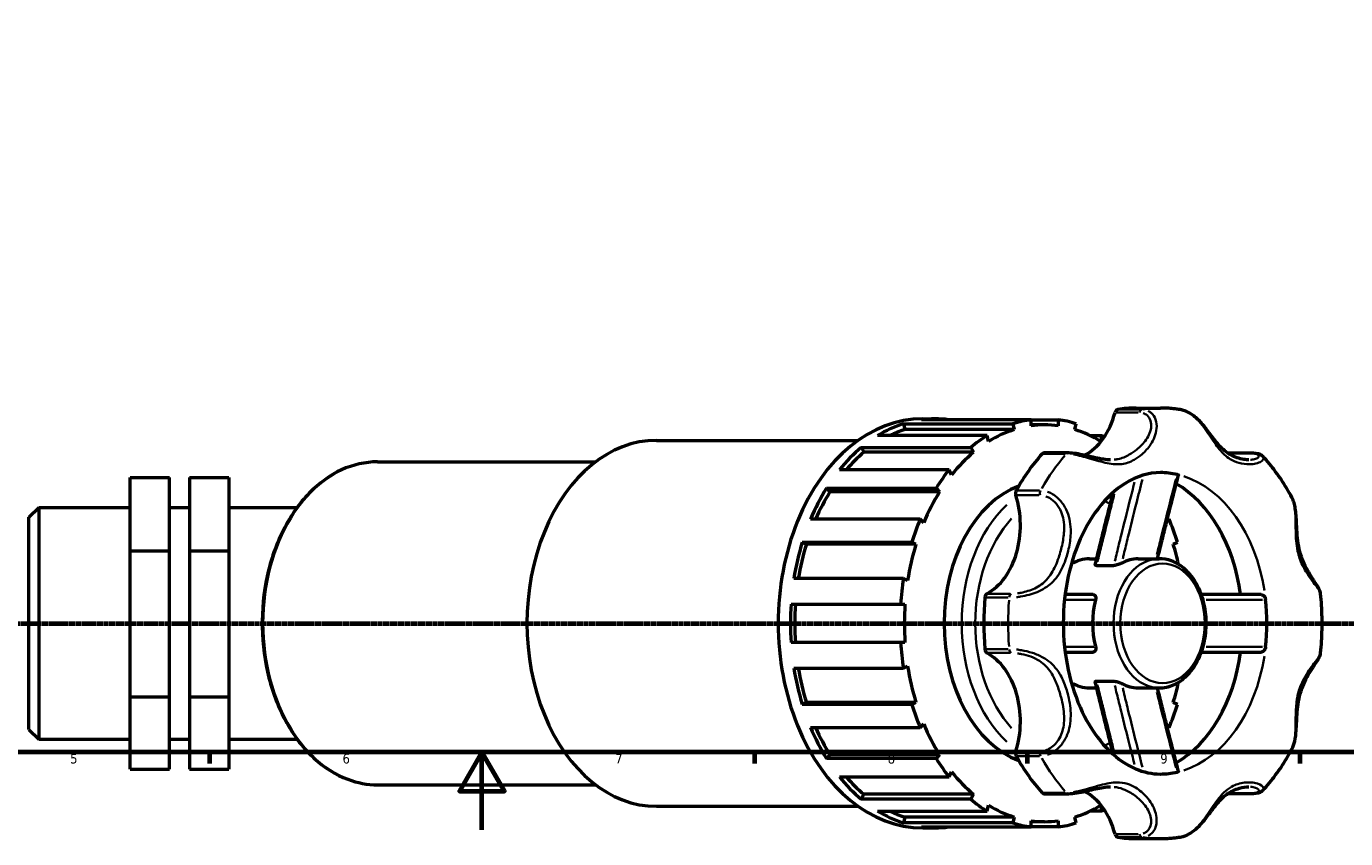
# Model space of a CAD drawing. Header units: millimetres. Extents: x 0 to 1039, y -2 to 1098.
# Tile 2 of 8: x 303 to 643, y -2 to 207. Entities that reach past the tile are written whole.
import ezdxf

# ---------------------------------------------------------------- set-up
doc = ezdxf.new("R2010")
doc.units = ezdxf.units.MM
doc.linetypes.add('CHAIN', pattern=[0.7087, 0.4724, -0.0591, 0.1181, -0.0591])
for name, color, linetype, lineweight in [('Border (ISO)', 7, 'Continuous', 70), ('Section Line (ISO)', 7, 'CHAIN', 70), ('Visible (ISO)', 7, 'Continuous', 50), ('Visible Narrow (ISO)', 7, 'Continuous', 35)]:
    doc.layers.add(name, color=color, linetype=linetype, lineweight=lineweight)
doc.styles.add('Note Text (ISO)', font='tahoma.ttf')

# ---------------------------------------------------------------- blocks, each defined once
blk = doc.blocks.new('Borders Default Border')
at = {"layer": 'Border (ISO)'}
for p, q in [((350.42, 20), (350.42, 17.1)), ((490.58, 20), (490.58, 17.1)), ((560.67, 20), (560.67, 17.1)), ((630.75, 20), (630.75, 17.1))]:
    blk.add_line(p, q, dxfattribs=at)
at = {"layer": 'Border (ISO)', "flags": 128}
for points in [[(20, 20), (20, 574), (821, 574), (821, 20), (20, 20)], [(420.5, 0), (420.5, 20), (414.73, 10), (426.27, 10), (420.5, 20)]]:
    blk.add_lwpolyline(points, dxfattribs=at)
at = {"layer": 'Border (ISO)', "color": 232, "true_color": 0xca0064, "char_height": 2.5, "attachment_point": 7, "style": 'Note Text (ISO)'}
for s, insert in [('6', (384.66, 17.05)), ('7', (454.77, 17.1)), ('8', (524.81, 17.04)), ('9', (594.88, 17.05)), ('5', (314.64, 17.05))]:
    blk.add_mtext(s, dxfattribs=dict(at, insert=insert))
blk = doc.blocks.new('2dTransSection0')
at = {"layer": 'Section Line (ISO)', "linetype": 'CHAIN'}
blk.add_line((230.76, 53.13), (732.72, 53.13), dxfattribs=at)

msp = doc.modelspace()

# ---------------------------------------------------------------- linework, layer by layer
at = {"layer": 'Visible (ISO)'}
for p, q in [((561.661, 105.483), (533.481, 105.483)), ((533.829, 105.714), (536.96, 105.714)), ((561.661, 105.483), (568.619, 105.483)), ((561.661, 103.899), (561.661, 105.483)), ((568.619, 105.483), (568.619, 103.899)), ((588.639, 108.482), (594.901, 108.482)), ((528.83, 104.442), (557.009, 104.442)), ((528.83, 104.442), (529.176, 102.934)), ((557.356, 102.934), (529.176, 102.934)), ((557.009, 104.442), (557.356, 102.934)), ((565.14, 104.137), (561.661, 104.137)), ((572.924, 102.934), (573.271, 104.442)), ((465.337, 100.179), (517.224, 100.179)), ((518.016, 98.377), (546.196, 98.377)), ((518.016, 98.377), (518.675, 97.095)), ((550.392, 101.401), (522.212, 101.401)), ((546.196, 98.377), (546.854, 97.095)), ((550.738, 99.894), (550.392, 101.401)), ((576.793, 101.401), (579.888, 101.401)), ((579.888, 101.401), (579.542, 99.894)), ((546.854, 97.095), (518.675, 97.095)), ((571.273, 96.934), (565.011, 96.934)), ((612.267, 96.934), (618.529, 96.934)), ((393.638, 94.644), (449.682, 94.644)), ((540.567, 92.593), (512.387, 92.593)), ((541.225, 91.311), (540.567, 92.593)), ((330.031, 90.659), (340.191, 90.659)), ((330.031, 71.776), (330.031, 90.659)), ((340.191, 71.776), (340.191, 90.659)), ((345.271, 90.659), (345.271, 71.776)), ((345.271, 90.659), (355.431, 90.659)), ((355.431, 90.659), (355.431, 71.776)), ((509.057, 87.884), (537.236, 87.884)), ((509.057, 87.884), (509.963, 86.952)), ((538.143, 86.952), (509.963, 86.952)), ((537.236, 87.884), (538.143, 86.952)), ((304.031, 80.399), (306.571, 82.939)), ((306.571, 82.939), (306.571, 23.325)), ((306.571, 82.939), (330.031, 82.939)), ((340.191, 82.939), (345.271, 82.939)), ((355.431, 82.939), (372.986, 82.939)), ((304.031, 25.865), (304.031, 80.399)), ((533.147, 79.923), (504.967, 79.923)), ((534.053, 78.991), (533.147, 79.923)), ((597.133, 79.923), (596.543, 79.316)), ((596.695, 79.923), (597.133, 79.923)), ((330.031, 71.776), (340.191, 71.776)), ((330.031, 34.248), (330.031, 71.776)), ((340.191, 34.248), (340.191, 71.776)), ((345.271, 71.776), (345.271, 34.248)), ((345.271, 71.776), (355.431, 71.776)), ((355.431, 71.776), (355.431, 34.248)), ((502.829, 73.988), (531.009, 73.988)), ((502.829, 73.988), (503.895, 73.499)), ((532.074, 73.499), (503.895, 73.499)), ((531.009, 73.988), (532.074, 73.499)), ((598.206, 73.499), (599.271, 73.988)), ((576.679, 69.737), (578.536, 69.737)), ((578.517, 68.006), (582.928, 68.006)), ((589.203, 69.737), (594.595, 69.737)), ((528.858, 64.63), (500.679, 64.63)), ((529.924, 64.14), (528.858, 64.63)), ((499.942, 58.052), (528.122, 58.052)), ((528.122, 58.052), (529.242, 58.052)), ((528.122, 48.212), (499.942, 48.212)), ((529.242, 48.212), (528.122, 48.212)), ((500.679, 41.633), (528.858, 41.633)), ((528.858, 41.633), (529.924, 42.123)), ((578.517, 38.257), (582.928, 38.257)), ((330.031, 34.248), (340.191, 34.248)), ((330.031, 15.604), (330.031, 34.248)), ((340.191, 15.604), (340.191, 34.248)), ((345.271, 34.248), (345.271, 15.604)), ((345.271, 34.248), (355.431, 34.248)), ((355.431, 34.248), (355.431, 15.604)), ((576.679, 36.527), (578.536, 36.527)), ((589.203, 36.527), (594.595, 36.527)), ((503.895, 32.765), (502.829, 32.275)), ((531.009, 32.275), (502.829, 32.275)), ((532.074, 32.765), (503.895, 32.765)), ((532.074, 32.765), (531.009, 32.275)), ((599.271, 32.275), (598.206, 32.765)), ((533.147, 26.34), (534.053, 27.272)), ((304.031, 25.865), (306.571, 23.325)), ((504.967, 26.34), (533.147, 26.34)), ((596.543, 26.947), (597.133, 26.34)), ((597.133, 26.34), (596.695, 26.34)), ((306.571, 23.325), (330.031, 23.325)), ((340.191, 23.325), (345.271, 23.325)), ((355.431, 23.325), (372.986, 23.325)), ((509.963, 19.311), (509.057, 18.38)), ((537.236, 18.38), (509.057, 18.38)), ((538.143, 19.311), (509.963, 19.311)), ((538.143, 19.311), (537.236, 18.38)), ((330.031, 15.604), (340.191, 15.604)), ((345.271, 15.604), (355.431, 15.604)), ((512.387, 13.67), (540.567, 13.67)), ((540.567, 13.67), (541.225, 14.952)), ((393.638, 11.619), (449.682, 11.619)), ((518.675, 9.168), (518.016, 7.886)), ((546.196, 7.886), (518.016, 7.886)), ((546.854, 9.168), (518.675, 9.168)), ((546.854, 9.168), (546.196, 7.886)), ((565.011, 9.329), (571.273, 9.329)), ((618.529, 9.329), (612.267, 9.329)), ((465.337, 6.084), (517.224, 6.084)), ((522.212, 4.862), (550.392, 4.862)), ((550.392, 4.862), (550.738, 6.37)), ((579.888, 4.862), (576.793, 4.862)), ((579.542, 6.37), (579.888, 4.862)), ((529.176, 3.329), (528.83, 1.822)), ((557.009, 1.822), (528.83, 1.822)), ((557.356, 3.329), (529.176, 3.329)), ((533.481, 0.78), (561.661, 0.78)), ((533.829, 0.549), (536.96, 0.549)), ((557.356, 3.329), (557.009, 1.822)), ((561.661, 0.78), (561.661, 2.364)), ((565.14, 2.127), (561.661, 2.127)), ((568.619, 0.78), (561.661, 0.78)), ((568.619, 2.364), (568.619, 0.78)), ((573.271, 1.822), (572.924, 3.329)), ((588.639, -2.218), (594.901, -2.218))]:
    msp.add_line(p, q, dxfattribs=at)
for centre, major_axis, start_param, end_param in [((533.829, 53.132), (0, 52.582), 0, 3.1415927), ((536.96, 53.132), (0, 52.583), 6.189481, 6.3768896), ((565.14, 53.132), (0, 52.583), 0.0937043, 0.2204549), ((565.14, 53.132), (0, 52.583), 6.0627304, 6.189481), ((570.825, 113.954), (0, -18.786), 0.3543387, 1.2086624), ((584.06, 106.863), (0, 1.23), 0.1199383, 1.2086624), ((588.639, 53.132), (0, 55.35), 0, 0.1199383), ((536.96, 53.132), (0, 52.583), 0.2204549, 0.4078636), ((536.96, 53.132), (0, 51.005), 0.217548, 0.3290147), ((565.14, 53.132), (0, 51.005), 0.217548, 0.4107706), ((565.14, 53.132), (0, 51.005), 6.186574, 6.3797966), ((565.14, 53.132), (0, 51.005), 5.8724147, 6.0656373), ((465.337, 53.132), (0, 47.047), 0, 3.1415927), ((536.96, 53.132), (0, 52.582), 0.5346142, 0.7220229), ((565.14, 53.132), (0, -52.582), 3.5494562, 3.6762069), ((565.14, 53.132), (0, 52.582), 5.8582089, 5.8753217), ((536.96, 53.132), (0, -51.005), 3.6732999, 3.8277587), ((565.14, 53.132), (0, -51.005), 3.6732999, 3.8665225), ((588.639, 53.132), (0, -55.35), 3.8070525, 4.0469291), ((565.011, 95.704), (0, 1.23), 0, 0.6654598), ((612.267, 95.704), (0, 1.23), 0, 0.0705857), ((565.14, 53.132), (0, -52.583), 3.8636155, 3.9903661), ((594.901, 53.132), (0, 38.745), 6.1255075, 6.2831853), ((565.14, 53.132), (0, 36.531), 0.2602148, 2.8813778), ((588.639, 53.132), (0, 38.745), 4.9040362, 5.8957875), ((536.96, 53.132), (0, 52.583), 0.8487735, 1.0361821), ((536.96, 53.132), (0, -51.005), 3.9874591, 4.15936), ((565.14, 53.132), (0, -51.005), 3.9874591, 4.1806818), ((545.631, 78.325), (0, -18.786), 0.3621339, 1.9940606), ((558.536, 86.546), (0, -1.23), 4.0469291, 5.1356532), ((565.14, 53.132), (0, -52.583), 4.1777748, 4.3045254), ((565.14, 53.132), (0, 52.583), 5.1202526, 5.2470032), ((536.96, 53.132), (0, 52.582), 1.1629327, 1.3503414), ((536.96, 53.132), (0, -51.005), 4.3016184, 4.4849977), ((565.14, 53.132), (0, -51.005), 4.3016184, 4.494841), ((565.14, 53.132), (0, 51.005), 5.0138607, 5.1231596), ((576.679, 53.132), (0, 16.605), 0, 0.4091136), ((589.203, 53.132), (0, 16.605), 0, 0.3695748), ((565.14, 53.132), (0, -52.583), 4.491934, 4.6186847), ((536.96, 53.132), (0, 52.582), 1.477092, 1.6645006), ((536.96, 53.132), (0, -51.005), 4.6157777, 4.8090003), ((565.14, 53.132), (0, -51.005), 4.6157777, 4.8090003), ((588.639, 53.132), (0, -55.35), 4.5924507, 4.8323273), ((550.645, 59.607), (0, 1.23), 0.3621339, 1.450858), ((589.203, 53.132), (0, -16.605), 4.3428142, 5.0819638), ((594.901, 53.132), (0, 38.745), 4.5547112, 4.8700668), ((565.14, 53.132), (0, -52.583), 4.8060933, 4.9328439), ((550.645, 46.656), (0, -1.23), 4.8323273, 5.9210514), ((545.631, 27.938), (0, 18.786), 4.2891247, 5.9210514), ((588.639, 53.132), (0, -38.745), 0.3873978, 1.3791491), ((536.96, 53.132), (0, 52.582), 1.7912513, 1.9786599), ((536.96, 53.132), (0, -51.005), 4.9397802, 5.1231596), ((565.14, 53.132), (0, -51.005), 4.9299369, 5.1231596), ((576.679, 53.132), (0, -16.605), 5.8740717, 6.2831853), ((589.203, 53.132), (0, -16.605), 5.9136105, 6.2831853), ((565.14, 53.132), (0, 51.005), 4.3016184, 4.4109173), ((565.14, 53.132), (0, -52.582), 5.1202526, 5.2470032), ((565.14, 53.132), (0, 52.582), 4.1777748, 4.3045254), ((565.14, 53.132), (0, -51.005), 5.2440962, 5.4373188), ((536.96, 53.132), (0, 52.583), 2.1054105, 2.2928192), ((536.96, 53.132), (0, -51.005), 5.265418, 5.4373188), ((565.14, 53.132), (0, -52.582), 5.4344118, 5.5611625), ((558.536, 19.717), (0, -1.23), 4.2891247, 5.3778488), ((588.639, 53.132), (0, -55.35), 5.3778488, 5.6177255), ((536.96, 53.132), (0, 52.583), 2.4195698, 2.6069784), ((536.96, 53.132), (0, -51.005), 5.5970192, 5.7514781), ((565.14, 53.132), (0, -51.005), 5.5582555, 5.7514781), ((594.901, 53.132), (0, -38.745), 0, 0.1576778), ((565.14, 53.132), (0, -52.583), 5.7485711, 5.8753217), ((565.011, 10.559), (0, -1.23), 5.6177255, 6.2831853), ((570.825, -7.691), (0, 18.786), 5.0745229, 5.9288438), ((612.267, 10.559), (0, -1.23), 6.2125201, 6.2831853), ((536.96, 53.132), (0, -52.582), 5.8753217, 6.0627304), ((536.96, 53.132), (0, -51.005), 5.9541706, 6.0656373), ((565.14, 53.132), (0, -51.005), 5.8724147, 6.0656373), ((565.14, 53.132), (0, -51.005), 0.217548, 0.4107706), ((565.14, 53.132), (0, 52.582), 3.5494562, 3.5665691), ((536.96, 53.132), (0, -52.583), 6.189481, 6.3768896), ((565.14, 53.132), (0, -52.583), 6.0627304, 6.189481), ((565.14, 53.132), (0, -51.005), 6.186574, 6.3797966), ((565.14, 53.132), (0, -52.583), 0.0937043, 0.2204549), ((584.06, -0.6), (0, -1.23), 5.0745229, 6.163247), ((588.639, 53.132), (0, -55.35), 6.163247, 6.2831853)]:
    msp.add_ellipse(centre, major_axis=major_axis, ratio=0.7071068, start_param=start_param, end_param=end_param, dxfattribs=at)
for points, knots in [([(600.298, 108.022), (599.942, 108.083), (599.584, 108.138), (598.867, 108.236), (598.508, 108.279), (597.789, 108.353), (597.428, 108.383), (596.707, 108.432), (596.346, 108.451), (595.624, 108.475), (595.262, 108.482), (594.901, 108.482)], [3.02116393, 3.02116393, 3.02116393, 3.02116393, 3.04524968, 3.04524968, 3.06933542, 3.06933542, 3.09342117, 3.09342117, 3.11750691, 3.11750691, 3.14159265, 3.14159265, 3.14159265, 3.14159265]), ([(617.675, 95.168), (617.266, 95.168), (616.823, 95.202), (615.805, 95.358), (615.224, 95.499), (614.088, 95.888), (613.534, 96.135), (612.474, 96.73), (611.968, 97.078), (610.994, 97.88), (610.524, 98.335), (609.589, 99.359), (609.124, 99.928), (608.263, 101.039), (607.874, 101.559), (607.136, 102.535), (606.796, 102.981), (606.131, 103.813), (605.813, 104.197), (604.875, 105.255), (604.22, 105.912), (602.867, 106.977), (602.179, 107.403), (601.078, 107.842), (600.69, 107.955), (600.298, 108.022)], [1.2217167, 1.2217167, 1.2217167, 1.2217167, 1.4390081, 1.4390081, 1.7099814, 1.7099814, 1.9809547, 1.9809547, 2.2519281, 2.2519281, 2.5229014, 2.5229014, 2.7938748, 2.7938748, 3.0062976, 3.0062976, 3.1751011, 3.1751011, 3.3183669, 3.3183669, 3.5763215, 3.5763215, 3.8095242, 3.8095242, 3.9314502, 3.9314502, 3.9314502, 3.9314502]), ([(582.046, 95.168), (581.499, 95.168), (580.912, 95.213), (579.63, 95.391), (578.935, 95.526), (577.465, 95.852), (576.693, 96.042), (575.192, 96.393), (574.466, 96.554), (573.056, 96.804), (572.373, 96.892), (571.583, 96.93), (571.426, 96.934), (571.273, 96.934)], [2.7943354, 2.7943354, 2.7943354, 2.7943354, 3.0386811, 3.0386811, 3.2830269, 3.2830269, 3.5222347, 3.5222347, 3.7401209, 3.7401209, 3.960129, 3.960129, 4.0160641, 4.0160641, 4.0160641, 4.0160641]), ([(618.529, 96.934), (618.744, 96.934), (618.952, 96.926), (619.352, 96.893), (619.545, 96.868), (619.917, 96.798), (620.096, 96.752), (620.444, 96.634), (620.614, 96.56), (620.945, 96.367), (621.109, 96.246), (621.259, 96.083)], [0, 0, 0, 0, 0.07854321, 0.07854321, 0.15708642, 0.15708642, 0.23562962, 0.23562962, 0.31417283, 0.31417283, 0.39271604, 0.39271604, 0.39271604, 0.39271604]), ([(628.737, 85.461), (628.318, 86.244), (627.882, 87.014), (626.979, 88.525), (626.511, 89.266), (625.544, 90.718), (625.045, 91.429), (624.016, 92.817), (623.485, 93.495), (622.395, 94.816), (621.834, 95.458), (621.259, 96.083)], [2.21910908, 2.21910908, 2.21910908, 2.21910908, 2.27270278, 2.27270278, 2.32629648, 2.32629648, 2.37989018, 2.37989018, 2.43348389, 2.43348389, 2.48707759, 2.48707759, 2.48707759, 2.48707759]), ([(393.638, 94.644), (390.506, 94.644), (387.376, 93.945), (381.418, 91.221), (378.593, 89.185), (373.518, 83.966), (371.276, 80.767), (367.617, 73.537), (366.205, 69.503), (364.358, 61.018), (363.924, 56.567), (364.076, 47.7), (364.662, 43.285), (366.798, 34.93), (368.348, 30.992), (372.266, 23.996), (374.632, 20.938), (379.943, 16.033), (382.884, 14.179), (388.465, 12.095), (391.051, 11.619), (393.638, 11.619)], [3.1415927, 3.1415927, 3.1415927, 3.1415927, 3.4541561, 3.4541561, 3.7702938, 3.7702938, 4.0911952, 4.0911952, 4.4138104, 4.4138104, 4.7366055, 4.7366055, 5.0593623, 5.0593623, 5.382162, 5.382162, 5.7046667, 5.7046667, 6.0250205, 6.0250205, 6.2831853, 6.2831853, 6.2831853, 6.2831853]), ([(594.901, 91.877), (591.912, 91.877), (588.882, 91.018), (583.427, 87.605), (581.03, 85.414), (576.915, 80.011), (575.16, 76.92), (572.36, 70.032), (571.307, 66.249), (570.027, 58.339), (569.803, 54.214), (570.223, 46.065), (570.867, 42.043), (572.927, 34.545), (574.341, 31.071), (577.723, 25.007), (579.69, 22.422), (583.935, 18.265), (586.213, 16.737), (590.63, 14.825), (592.77, 14.387), (594.901, 14.387)], [3.1415927, 3.1415927, 3.1415927, 3.1415927, 3.5581111, 3.5581111, 3.8898766, 3.8898766, 4.1906431, 4.1906431, 4.4874344, 4.4874344, 4.7850779, 4.7850779, 5.0830796, 5.0830796, 5.3801974, 5.3801974, 5.6776551, 5.6776551, 5.9862192, 5.9862192, 6.2831853, 6.2831853, 6.2831853, 6.2831853]), ([(594.175, 69.737), (594.423, 70.762), (594.673, 71.786), (595.304, 74.348), (595.686, 75.886), (596.453, 78.959), (596.838, 80.495), (597.612, 83.566), (598, 85.102), (598.777, 88.171), (599.167, 89.706), (599.556, 91.24)], [0.3429211, 0.3429211, 0.3429211, 0.3429211, 0.6685425, 0.6685425, 1.1577746, 1.1577746, 1.6470067, 1.6470067, 2.1362388, 2.1362388, 2.6254709, 2.6254709, 2.6254709, 2.6254709]), ([(599.203, 91.396), (599.311, 91.372), (599.395, 91.347), (599.52, 91.297), (599.553, 91.272), (599.557, 91.247), (599.557, 91.243), (599.556, 91.24)], [0, 0, 0, 0, 0.04622759, 0.04622759, 0.09650056, 0.09650056, 0.10387188, 0.10387188, 0.10387188, 0.10387188]), ([(578.166, 68.191), (578.534, 69.738), (578.909, 71.28), (579.664, 74.361), (580.045, 75.898), (580.811, 78.971), (581.196, 80.506), (581.969, 83.575), (582.356, 85.109), (582.759, 86.704), (582.775, 86.766), (582.791, 86.827)], [0.1194096, 0.1194096, 0.1194096, 0.1194096, 0.6078024, 0.6078024, 1.0961952, 1.0961952, 1.5845881, 1.5845881, 2.0729809, 2.0729809, 2.0926594, 2.0926594, 2.0926594, 2.0926594]), ([(636.085, 60.718), (636.047, 61.089), (635.937, 61.397), (635.634, 62.086), (635.416, 62.461), (634.918, 63.267), (634.635, 63.696), (634.013, 64.65), (633.671, 65.18), (632.92, 66.421), (632.515, 67.143), (631.77, 68.677), (631.432, 69.49), (630.87, 71.172), (630.647, 72.041), (630.307, 73.832), (630.191, 74.755), (630.028, 76.643), (629.981, 77.608), (629.897, 79.351), (629.861, 80.123), (629.752, 81.49), (629.69, 82.086), (629.516, 83.165), (629.414, 83.65), (629.138, 84.587), (628.964, 85.039), (628.737, 85.461)], [0.571324, 0.571324, 0.571324, 0.571324, 0.7197722, 0.7197722, 0.9158908, 0.9158908, 1.1200967, 1.1200967, 1.3486103, 1.3486103, 1.633298, 1.633298, 1.9289972, 1.9289972, 2.2246965, 2.2246965, 2.5203958, 2.5203958, 2.8146123, 2.8146123, 3.0445803, 3.0445803, 3.2241492, 3.2241492, 3.376233, 3.376233, 3.5283168, 3.5283168, 3.5283168, 3.5283168]), ([(578.517, 68.006), (578.41, 68.006), (578.322, 68.019), (578.203, 68.068), (578.171, 68.103), (578.162, 68.16), (578.163, 68.175), (578.166, 68.191)], [0, 0, 0, 0, 0.04543198, 0.04543198, 0.08759197, 0.08759197, 0.10198786, 0.10198786, 0.10198786, 0.10198786]), ([(584.962, 68.615), (584.85, 68.554), (584.715, 68.491), (584.397, 68.357), (584.21, 68.287), (583.817, 68.16), (583.611, 68.104), (583.325, 68.046), (583.237, 68.031), (583.073, 68.012), (582.997, 68.006), (582.928, 68.006)], [0, 0, 0, 0, 0.05093515, 0.05093515, 0.11051881, 0.11051881, 0.17441836, 0.17441836, 0.20452337, 0.20452337, 0.23367455, 0.23367455, 0.23367455, 0.23367455]), ([(594.595, 36.527), (595.851, 36.527), (597.106, 36.796), (599.502, 37.839), (600.64, 38.627), (602.71, 40.657), (603.632, 41.919), (605.151, 44.786), (605.74, 46.397), (606.522, 49.792), (606.713, 51.575), (606.679, 55.135), (606.453, 56.91), (605.604, 60.28), (604.98, 61.874), (603.385, 64.714), (602.415, 65.961), (600.226, 67.954), (599.011, 68.71), (596.71, 69.546), (595.653, 69.737), (594.595, 69.737)], [0, 0, 0, 0, 0.2987473, 0.2987473, 0.6063437, 0.6063437, 0.9279521, 0.9279521, 1.2558028, 1.2558028, 1.5845638, 1.5845638, 1.9132418, 1.9132418, 2.2420011, 2.2420011, 2.5696062, 2.5696062, 2.8899897, 2.8899897, 3.1415927, 3.1415927, 3.1415927, 3.1415927]), ([(577.628, 60.512), (577.136, 60.512), (576.648, 60.512), (575.484, 60.512), (574.81, 60.512), (574.14, 60.512), (573.031, 60.512), (571.93, 60.512), (570.691, 60.512), (570.549, 60.512), (570.408, 60.512)], [0.6460317, 0.6460317, 0.6460317, 0.6460317, 0.9782244, 0.9782244, 1.4428309, 1.4428309, 1.4428309, 2.2108738, 2.2108738, 2.310066, 2.310066, 2.310066, 2.310066]), ([(577.628, 60.512), (577.744, 60.512), (577.849, 60.482), (578.046, 60.367), (578.132, 60.272), (578.264, 60.024), (578.306, 59.865), (578.322, 59.6), (578.319, 59.508), (578.298, 59.32), (578.28, 59.225), (578.254, 59.13)], [0, 0, 0, 0, 0.04921459, 0.04921459, 0.10745833, 0.10745833, 0.17119764, 0.17119764, 0.20288361, 0.20288361, 0.23354896, 0.23354896, 0.23354896, 0.23354896]), ([(620.815, 60.512), (618.254, 60.512), (615.694, 60.512), (610.717, 60.512), (608.3, 60.512), (605.888, 60.512), (605.74, 60.512), (605.593, 60.512), (605.446, 60.512)], [0.6931869, 0.6931869, 0.6931869, 0.6931869, 1.5426303, 1.5426303, 2.3456317, 2.3456317, 2.3456317, 2.3946767, 2.3946767, 2.3946767, 2.3946767]), ([(620.815, 60.512), (620.942, 60.512), (621.073, 60.477), (621.331, 60.343), (621.456, 60.243), (621.673, 59.993), (621.764, 59.848), (621.865, 59.612), (621.892, 59.534), (621.934, 59.376), (621.949, 59.296), (621.958, 59.216)], [0, 0, 0, 0, 0.0537095, 0.0537095, 0.10958879, 0.10958879, 0.16286706, 0.16286706, 0.18766092, 0.18766092, 0.21209709, 0.21209709, 0.21209709, 0.21209709]), ([(636.085, 45.545), (636.188, 46.551), (636.27, 47.56), (636.394, 49.583), (636.435, 50.596), (636.476, 52.624), (636.476, 53.639), (636.435, 55.667), (636.394, 56.681), (636.27, 58.703), (636.188, 59.712), (636.085, 60.718)], [1.42702002, 1.42702002, 1.42702002, 1.42702002, 1.48453054, 1.48453054, 1.54204107, 1.54204107, 1.59955159, 1.59955159, 1.65706211, 1.65706211, 1.71457263, 1.71457263, 1.71457263, 1.71457263]), ([(570.408, 45.752), (570.49, 45.752), (570.572, 45.752), (571.802, 45.752), (572.952, 45.752), (574.111, 45.752), (574.796, 45.752), (575.483, 45.752), (576.657, 45.752), (577.14, 45.752), (577.628, 45.752)], [1.4849828, 1.4849828, 1.4849828, 1.4849828, 1.5426303, 1.5426303, 2.3456317, 2.3456317, 2.3456317, 2.8199336, 2.8199336, 3.1490172, 3.1490172, 3.1490172, 3.1490172]), ([(578.254, 47.134), (578.298, 46.975), (578.319, 46.819), (578.32, 46.502), (578.293, 46.345), (578.186, 46.068), (578.102, 45.95), (577.942, 45.831), (577.884, 45.802), (577.762, 45.762), (577.697, 45.752), (577.628, 45.752)], [0, 0, 0, 0, 0.05093605, 0.05093605, 0.11052063, 0.11052063, 0.17441981, 0.17441981, 0.20452442, 0.20452442, 0.23367454, 0.23367454, 0.23367454, 0.23367454]), ([(605.446, 45.752), (605.573, 45.752), (605.701, 45.752), (605.828, 45.752), (608.136, 45.752), (610.447, 45.752), (615.443, 45.752), (618.129, 45.752), (620.815, 45.752)], [1.400372, 1.400372, 1.400372, 1.400372, 1.4428309, 1.4428309, 1.4428309, 2.2108738, 2.2108738, 3.1018618, 3.1018618, 3.1018618, 3.1018618]), ([(621.958, 47.048), (621.941, 46.895), (621.902, 46.745), (621.782, 46.45), (621.699, 46.31), (621.497, 46.06), (621.377, 45.955), (621.179, 45.838), (621.106, 45.806), (620.96, 45.763), (620.887, 45.752), (620.815, 45.752)], [0, 0, 0, 0, 0.0462279, 0.0462279, 0.09650133, 0.09650133, 0.15098193, 0.15098193, 0.18147956, 0.18147956, 0.21171912, 0.21171912, 0.21171912, 0.21171912]), ([(628.737, 20.802), (629.071, 21.425), (629.292, 22.111), (629.651, 23.732), (629.751, 24.685), (629.865, 26.259), (629.895, 26.878), (629.961, 28.242), (629.996, 28.986), (630.106, 30.622), (630.19, 31.508), (630.451, 33.286), (630.635, 34.174), (631.117, 35.895), (631.416, 36.728), (632.113, 38.334), (632.511, 39.107), (633.355, 40.583), (633.801, 41.285), (634.569, 42.467), (634.897, 42.961), (635.398, 43.774), (635.589, 44.103), (635.906, 44.776), (636.041, 45.12), (636.085, 45.545)], [0.4877697, 0.4877697, 0.4877697, 0.4877697, 0.712097, 0.712097, 0.9983616, 0.9983616, 1.1828916, 1.1828916, 1.4082931, 1.4082931, 1.6873333, 1.6873333, 1.9830328, 1.9830328, 2.2787323, 2.2787323, 2.5744318, 2.5744318, 2.8701313, 2.8701313, 3.1042122, 3.1042122, 3.2744884, 3.2744884, 3.4447645, 3.4447645, 3.4447645, 3.4447645]), ([(578.166, 38.072), (578.162, 38.089), (578.162, 38.105), (578.172, 38.162), (578.205, 38.196), (578.325, 38.245), (578.412, 38.257), (578.517, 38.257)], [0.08061285, 0.08061285, 0.08061285, 0.08061285, 0.09562776, 0.09562776, 0.13804136, 0.13804136, 0.18272661, 0.18272661, 0.18272661, 0.18272661]), ([(582.791, 19.436), (582.775, 19.498), (582.759, 19.559), (582.356, 21.154), (581.969, 22.688), (581.196, 25.757), (580.811, 27.292), (580.045, 30.365), (579.664, 31.903), (578.909, 34.983), (578.534, 36.525), (578.166, 38.072)], [0.6992184, 0.6992184, 0.6992184, 0.6992184, 0.7188968, 0.7188968, 1.2072897, 1.2072897, 1.6956825, 1.6956825, 2.1840753, 2.1840753, 2.6724682, 2.6724682, 2.6724682, 2.6724682]), ([(582.928, 38.257), (583.044, 38.257), (583.18, 38.242), (583.498, 38.186), (583.684, 38.14), (584.073, 38.024), (584.278, 37.952), (584.562, 37.838), (584.652, 37.799), (584.818, 37.723), (584.894, 37.685), (584.962, 37.648)], [0, 0, 0, 0, 0.04921364, 0.04921364, 0.10745629, 0.10745629, 0.17119579, 0.17119579, 0.20288233, 0.20288233, 0.23354898, 0.23354898, 0.23354898, 0.23354898]), ([(599.556, 15.023), (599.167, 16.557), (598.777, 18.092), (598, 21.162), (597.612, 22.697), (596.838, 25.768), (596.453, 27.304), (595.686, 30.378), (595.304, 31.915), (594.673, 34.477), (594.423, 35.502), (594.175, 36.527)], [0.1661332, 0.1661332, 0.1661332, 0.1661332, 0.6553653, 0.6553653, 1.1445975, 1.1445975, 1.6338296, 1.6338296, 2.1230617, 2.1230617, 2.4486832, 2.4486832, 2.4486832, 2.4486832]), ([(621.259, 10.181), (621.834, 10.805), (622.395, 11.448), (623.485, 12.768), (624.016, 13.446), (625.045, 14.834), (625.544, 15.545), (626.511, 16.997), (626.979, 17.738), (627.882, 19.249), (628.318, 20.019), (628.737, 20.802)], [0.65451507, 0.65451507, 0.65451507, 0.65451507, 0.70810877, 0.70810877, 0.76170247, 0.76170247, 0.81529617, 0.81529617, 0.86888987, 0.86888987, 0.92248357, 0.92248357, 0.92248357, 0.92248357]), ([(599.556, 15.023), (599.557, 15.022), (599.557, 15.022), (599.561, 14.999), (599.531, 14.973), (599.436, 14.932), (599.399, 14.919), (599.31, 14.893), (599.26, 14.88), (599.203, 14.867)], [0.10813858, 0.10813858, 0.10813858, 0.10813858, 0.10958853, 0.10958853, 0.16286681, 0.16286681, 0.1876607, 0.1876607, 0.21209709, 0.21209709, 0.21209709, 0.21209709]), ([(571.273, 9.329), (571.931, 9.329), (572.657, 9.403), (574.125, 9.641), (574.86, 9.797), (576.305, 10.128), (577.015, 10.302), (578.414, 10.626), (579.097, 10.771), (580.401, 10.991), (581.016, 11.061), (581.743, 11.092), (581.896, 11.095), (582.046, 11.095)], [0, 0, 0, 0, 0.2401439, 0.2401439, 0.4616694, 0.4616694, 0.6789035, 0.6789035, 0.9103321, 0.9103321, 1.1546754, 1.1546754, 1.2217168, 1.2217168, 1.2217168, 1.2217168]), ([(600.298, -1.759), (600.931, -1.65), (601.551, -1.423), (602.806, -0.758), (603.435, -0.298), (604.651, 0.774), (605.233, 1.395), (606.374, 2.731), (606.923, 3.447), (608.089, 4.987), (608.686, 5.789), (609.687, 7.012), (610.097, 7.477), (610.984, 8.373), (611.463, 8.792), (612.462, 9.526), (612.984, 9.841), (614.072, 10.369), (614.64, 10.583), (616.059, 10.978), (616.922, 11.095), (617.675, 11.095)], [0.0846124, 0.0846124, 0.0846124, 0.0846124, 0.2813928, 0.2813928, 0.5029147, 0.5029147, 0.7402375, 0.7402375, 1.0052969, 1.0052969, 1.3413107, 1.3413107, 1.5812786, 1.5812786, 1.8522509, 1.8522509, 2.1232232, 2.1232232, 2.3941955, 2.3941955, 2.7943354, 2.7943354, 2.7943354, 2.7943354]), ([(621.259, 10.181), (621.109, 10.017), (620.945, 9.896), (620.614, 9.703), (620.444, 9.63), (620.096, 9.511), (619.917, 9.465), (619.545, 9.395), (619.352, 9.37), (618.952, 9.337), (618.744, 9.329), (618.529, 9.329)], [3.62333527, 3.62333527, 3.62333527, 3.62333527, 3.70188103, 3.70188103, 3.7804268, 3.7804268, 3.85897257, 3.85897257, 3.93751833, 3.93751833, 4.0160641, 4.0160641, 4.0160641, 4.0160641]), ([(594.901, -2.218), (595.262, -2.218), (595.624, -2.212), (596.346, -2.188), (596.707, -2.169), (597.428, -2.12), (597.789, -2.089), (598.508, -2.016), (598.867, -1.973), (599.584, -1.875), (599.942, -1.82), (600.298, -1.759)], [0, 0, 0, 0, 0.02408574, 0.02408574, 0.04817149, 0.04817149, 0.07225723, 0.07225723, 0.09634298, 0.09634298, 0.12042872, 0.12042872, 0.12042872, 0.12042872])]:
    msp.add_open_spline(points, degree=3, knots=knots, dxfattribs=at)
for points in [[(582.387, 85.229), (582.143, 85.411), (581.898, 85.588), (581.65, 85.759)], [(581.65, 20.504), (581.898, 20.675), (582.143, 20.852), (582.387, 21.034)]]:
    msp.add_open_spline(points, degree=3, dxfattribs=at)
at = {"layer": 'Visible Narrow (ISO)'}
for p, q in [((583.56, 107.299), (589.196, 107.299)), ((589.905, 108.084), (584.269, 108.084)), ((564.787, 96.672), (570.423, 96.672)), ((612.652, 96.826), (617.881, 96.826)), ((558.056, 86.041), (563.692, 86.041)), ((563.8, 87.306), (558.165, 87.306)), ((550.095, 59.754), (555.731, 59.754)), ((556.286, 60.757), (550.65, 60.757)), ((555.731, 46.509), (550.095, 46.509)), ((550.65, 45.506), (556.286, 45.506)), ((563.692, 20.222), (558.056, 20.222)), ((558.165, 18.957), (563.8, 18.957)), ((570.423, 9.591), (564.787, 9.591)), ((617.881, 9.438), (612.652, 9.438)), ((589.196, -1.035), (583.56, -1.035)), ((584.269, -1.821), (589.905, -1.821))]:
    msp.add_line(p, q, dxfattribs=at)
for centre, major_axis, start_param, end_param in [((590.322, 106.863), (0, 1.23), 0.1743745, 1.1542262), ((594.901, 53.132), (0, 55.35), 0.0059969, 0.1139414), ((594.901, 53.132), (0, -55.35), 3.8190463, 4.0349353), ((571.273, 95.704), (0, 1.23), 0.033273, 0.6321868), ((618.529, 95.704), (0, 1.23), 0.0211632, 0.402101), ((393.638, 53.132), (0, -41.512), 3.2986723, 6.1261057), ((594.901, 53.132), (0, 38.745), 4.9328388, 6.0627355), ((564.798, 86.546), (0, 1.23), 0.9597727, 1.9396244), ((569.663, 53.132), (0, -36.531), 3.7254018, 5.6993762), ((571.402, 53.132), (0, 34.071), 5.8306507, 5.8892644), ((571.402, 53.132), (0, 34.071), 0.6589827, 2.4826099), ((594.595, 53.132), (0, 16.605), 0.1570796, 2.984513), ((594.901, 53.132), (0, -55.35), 4.6044445, 4.8203335), ((556.907, 59.607), (0, 1.23), 0.4165701, 1.3964218), ((556.907, 46.656), (0, -1.23), 4.8867635, 5.8666152), ((594.901, 53.132), (0, -38.745), 0.2204498, 1.3503465), ((571.402, 53.132), (0, -34.071), 0.3939209, 0.4525346), ((564.798, 19.717), (0, -1.23), 4.3435609, 5.3234126), ((594.901, 53.132), (0, -55.35), 5.3898427, 5.6057316), ((571.273, 10.559), (0, -1.23), 5.6509985, 6.2499123), ((618.529, 10.559), (0, -1.23), 5.8810843, 6.2620221), ((590.322, -0.6), (0, -1.23), 5.1289591, 6.1088108), ((594.901, 53.132), (0, -55.35), 6.1692439, 6.2771884)]:
    msp.add_ellipse(centre, major_axis=major_axis, ratio=0.7071068, start_param=start_param, end_param=end_param, dxfattribs=at)
msp.add_ellipse((595.465, 53.132), major_axis=(0, -15.375), ratio=0.7071068, dxfattribs=at)
for points, knots in [([(572.604, 96.507), (573.863, 96.307), (575.278, 95.934), (578.31, 95.068), (579.875, 94.595), (582.653, 94.032), (583.868, 93.947), (586.102, 94.231), (587.135, 94.587), (588.856, 95.549), (589.547, 96.039), (591.008, 97.329), (591.766, 98.172), (592.795, 99.734), (593.14, 100.38), (593.678, 101.762), (593.864, 102.501), (593.993, 104.028), (593.915, 104.816), (593.437, 106.196), (593.051, 106.791), (592.312, 107.434), (592.054, 107.604), (591.777, 107.738)], [-3.8152609, -3.8152609, -3.8152609, -3.8152609, -3.4431516, -3.4431516, -2.9870091, -2.9870091, -2.5066519, -2.5066519, -2.0364294, -2.0364294, -1.7148953, -1.7148953, -1.3281409, -1.3281409, -1.0870674, -1.0870674, -0.8385957, -0.8385957, -0.5729659, -0.5729659, -0.3183144, -0.3183144, -0.2008032, -0.2008032, -0.2008032, -0.2008032]), ([(590.452, 107.163), (590.831, 107.047), (591.176, 106.86), (591.888, 106.256), (592.2, 105.776), (592.56, 104.658), (592.597, 104.018), (592.418, 102.772), (592.221, 102.167), (591.681, 101.026), (591.344, 100.488), (590.349, 99.175), (589.624, 98.453), (588.234, 97.316), (587.579, 96.869), (585.958, 95.954), (584.993, 95.572), (583.665, 95.295), (583.342, 95.246), (583.01, 95.214)], [0.1397168, 0.1397168, 0.1397168, 0.1397168, 0.3183144, 0.3183144, 0.5729659, 0.5729659, 0.8385957, 0.8385957, 1.0870674, 1.0870674, 1.3281409, 1.3281409, 1.7148953, 1.7148953, 2.0364294, 2.0364294, 2.5066519, 2.5066519, 2.6546186, 2.6546186, 2.6546186, 2.6546186]), ([(601.828, 107.501), (602.725, 107.047), (603.605, 106.347), (605.584, 104.31), (606.589, 102.871), (608.411, 100.172), (609.232, 98.911), (610.94, 96.833), (611.833, 95.997), (613.528, 94.948), (614.267, 94.622), (615.96, 94.127), (616.929, 94.004), (618.425, 94.036), (618.98, 94.105), (619.994, 94.349), (620.45, 94.53), (621.159, 94.986), (621.394, 95.267), (621.438, 95.548), (621.439, 95.552), (621.439, 95.555)], [-3.7545135, -3.7545135, -3.7545135, -3.7545135, -3.4430471, -3.4430471, -2.986891, -2.986891, -2.5065455, -2.5065455, -2.0363723, -2.0363723, -1.7148886, -1.7148886, -1.3281391, -1.3281391, -1.0870758, -1.0870758, -0.838596, -0.838596, -0.5729661, -0.5729661, -0.5696527, -0.5696527, -0.5696527, -0.5696527]), ([(618.585, 96.814), (618.717, 96.807), (618.842, 96.795), (619.336, 96.732), (619.636, 96.646), (620.118, 96.39), (620.234, 96.204), (620.157, 95.828), (619.952, 95.641), (619.326, 95.36), (618.923, 95.261), (618.328, 95.195), (618.188, 95.184), (618.043, 95.177)], [0.0610858, 0.0610858, 0.0610858, 0.0610858, 0.1224287, 0.1224287, 0.3183145, 0.3183145, 0.5729661, 0.5729661, 0.838596, 0.838596, 1.0870758, 1.0870758, 1.1606309, 1.1606309, 1.1606309, 1.1606309]), ([(588.255, 89.409), (587.833, 87.745), (587.412, 86.081), (586.259, 81.519), (585.53, 78.619), (584.809, 75.716), (584.44, 74.229), (584.073, 72.742), (583.539, 70.548), (583.368, 69.843), (583.199, 69.138)], [0.3928812, 0.3928812, 0.3928812, 0.3928812, 0.9231898, 0.9231898, 1.8463796, 1.8463796, 1.8463796, 2.3189919, 2.3189919, 2.5424953, 2.5424953, 2.5424953, 2.5424953]), ([(585.23, 69.75), (585.317, 70.118), (585.405, 70.486), (585.849, 72.34), (586.21, 73.825), (586.575, 75.31), (587.286, 78.21), (588.009, 81.107), (589.248, 86.045), (589.762, 88.085), (590.278, 90.125)], [-2.4360464, -2.4360464, -2.4360464, -2.4360464, -2.3189919, -2.3189919, -1.8463796, -1.8463796, -1.8463796, -0.9231898, -0.9231898, -0.2727398, -0.2727398, -0.2727398, -0.2727398]), ([(598.927, 90.314), (598.389, 88.206), (597.851, 86.097), (596.576, 81.086), (595.84, 78.184), (595.108, 75.278), (594.735, 73.799), (594.364, 72.319), (593.994, 70.833), (593.993, 70.827), (593.991, 70.821)], [-2.5389768, -2.5389768, -2.5389768, -2.5389768, -1.866761, -1.866761, -0.9419177, -0.9419177, -0.9419177, -0.4709589, -0.4709589, -0.4691638, -0.4691638, -0.4691638, -0.4691638]), ([(557.928, 59.867), (558.267, 59.904), (558.619, 59.952), (560.385, 60.234), (561.89, 60.622), (564.677, 61.779), (565.916, 62.573), (568.075, 64.571), (568.922, 65.822), (569.956, 67.922), (570.267, 68.689), (570.951, 70.674), (571.283, 71.931), (571.751, 74.533), (571.887, 75.876), (571.825, 78.143), (571.725, 79.051), (571.334, 80.777), (571.059, 81.597), (570.261, 83.26), (569.706, 84.093), (568.412, 85.499), (567.682, 86.079), (566.576, 86.695), (566.221, 86.856), (565.869, 86.981)], [-3.8152912, -3.8152912, -3.8152912, -3.8152912, -3.716157, -3.716157, -3.3273203, -3.3273203, -2.9025531, -2.9025531, -2.39839, -2.39839, -2.129302, -2.129302, -1.7286104, -1.7286104, -1.3328688, -1.3328688, -1.0744119, -1.0744119, -0.838178, -0.838178, -0.5725032, -0.5725032, -0.3180573, -0.3180573, -0.2008048, -0.2008048, -0.2008048, -0.2008048]), ([(565.486, 85.767), (565.781, 85.661), (566.076, 85.525), (566.991, 85.004), (567.588, 84.511), (568.628, 83.308), (569.063, 82.59), (569.67, 81.144), (569.867, 80.426), (570.123, 78.901), (570.168, 78.091), (570.125, 76.048), (569.954, 74.819), (569.462, 72.407), (569.141, 71.225), (568.515, 69.342), (568.239, 68.61), (567.34, 66.598), (566.627, 65.391), (564.833, 63.466), (563.811, 62.702), (561.502, 61.59), (560.252, 61.218), (558.773, 60.947), (558.478, 60.901), (558.193, 60.865)], [0.2008048, 0.2008048, 0.2008048, 0.2008048, 0.3180573, 0.3180573, 0.5725032, 0.5725032, 0.838178, 0.838178, 1.0744119, 1.0744119, 1.3328688, 1.3328688, 1.7286104, 1.7286104, 2.129302, 2.129302, 2.39839, 2.39839, 2.9025531, 2.9025531, 3.3273203, 3.3273203, 3.716157, 3.716157, 3.8152912, 3.8152912, 3.8152912, 3.8152912]), ([(578.748, 68.973), (578.898, 69.599), (579.049, 70.224), (579.531, 72.205), (579.864, 73.559), (580.199, 74.913), (580.827, 77.449), (581.462, 79.981), (582.418, 83.777), (582.738, 85.041), (583.057, 86.304)], [0.232023, 0.232023, 0.232023, 0.232023, 0.4302032, 0.4302032, 0.8604065, 0.8604065, 0.8604065, 1.6665618, 1.6665618, 2.0691579, 2.0691579, 2.0691579, 2.0691579]), ([(629.201, 84.281), (629.244, 84.13), (629.284, 83.975), (629.606, 82.528), (629.655, 81.038), (629.683, 77.791), (629.655, 76.026), (629.875, 73.448), (629.999, 72.571), (630.461, 70.454), (630.881, 69.246), (631.952, 66.996), (632.599, 65.952), (633.704, 64.368), (634.149, 63.779), (634.934, 62.742), (635.279, 62.285), (635.682, 61.676), (635.797, 61.485), (635.886, 61.308)], [-3.3804672, -3.3804672, -3.3804672, -3.3804672, -3.328225, -3.328225, -2.9035695, -2.9035695, -2.3990835, -2.3990835, -2.1298354, -2.1298354, -1.7287024, -1.7287024, -1.3329046, -1.3329046, -1.0743447, -1.0743447, -0.8381755, -0.8381755, -0.7191737, -0.7191737, -0.7191737, -0.7191737]), ([(570.651, 59.203), (571.08, 59.201), (571.511, 59.199), (573.038, 59.19), (574.138, 59.181), (575.244, 59.17), (575.913, 59.164), (576.585, 59.156), (577.456, 59.143), (577.651, 59.14), (577.847, 59.137)], [-2.5125594, -2.5125594, -2.5125594, -2.5125594, -2.2108738, -2.2108738, -1.4428309, -1.4428309, -1.4428309, -0.9782244, -0.9782244, -0.8443955, -0.8443955, -0.8443955, -0.8443955]), ([(606.678, 59.172), (609.002, 59.183), (611.331, 59.191), (616.157, 59.204), (618.654, 59.21), (621.153, 59.214)], [-2.3168094, -2.3168094, -2.3168094, -2.3168094, -1.5426303, -1.5426303, -0.7137928, -0.7137928, -0.7137928, -0.7137928]), ([(565.869, 19.282), (566.167, 19.388), (566.465, 19.519), (567.924, 20.284), (569.025, 21.274), (570.751, 23.743), (571.321, 25.234), (571.944, 28.481), (571.908, 30.244), (571.572, 32.821), (571.402, 33.697), (570.885, 35.813), (570.496, 37.019), (569.544, 39.267), (568.981, 40.312), (567.79, 41.895), (567.252, 42.484), (566.051, 43.521), (565.403, 43.978), (563.865, 44.839), (562.952, 45.23), (561.067, 45.839), (560.102, 46.065), (558.748, 46.294), (558.329, 46.352), (557.927, 46.396)], [-3.8152913, -3.8152913, -3.8152913, -3.8152913, -3.7162694, -3.7162694, -3.3274304, -3.3274304, -2.9026768, -2.9026768, -2.3984745, -2.3984745, -2.1293669, -2.1293669, -1.7286216, -1.7286216, -1.3328732, -1.3328732, -1.0744037, -1.0744037, -0.8381777, -0.8381777, -0.5725029, -0.5725029, -0.3180572, -0.3180572, -0.2008048, -0.2008048, -0.2008048, -0.2008048]), ([(558.192, 45.398), (558.531, 45.355), (558.882, 45.3), (560.015, 45.08), (560.818, 44.863), (562.383, 44.278), (563.138, 43.903), (564.411, 43.074), (564.947, 42.635), (565.943, 41.635), (566.392, 41.067), (567.392, 39.543), (567.876, 38.539), (568.719, 36.392), (569.08, 35.248), (569.586, 33.267), (569.762, 32.453), (570.146, 30.082), (570.254, 28.489), (569.867, 25.611), (569.448, 24.312), (568.088, 22.185), (567.193, 21.344), (565.984, 20.696), (565.735, 20.586), (565.486, 20.496)], [0.2008048, 0.2008048, 0.2008048, 0.2008048, 0.3180572, 0.3180572, 0.5725029, 0.5725029, 0.8381777, 0.8381777, 1.0744037, 1.0744037, 1.3328732, 1.3328732, 1.7286216, 1.7286216, 2.1293669, 2.1293669, 2.3984745, 2.3984745, 2.9026768, 2.9026768, 3.3274304, 3.3274304, 3.7162694, 3.7162694, 3.8152913, 3.8152913, 3.8152913, 3.8152913]), ([(577.847, 47.127), (577.656, 47.123), (577.465, 47.12), (576.584, 47.108), (575.899, 47.1), (575.215, 47.093), (574.059, 47.081), (572.91, 47.073), (571.392, 47.064), (571.021, 47.062), (570.651, 47.06)], [-2.9506535, -2.9506535, -2.9506535, -2.9506535, -2.8199336, -2.8199336, -2.3456317, -2.3456317, -2.3456317, -1.5426303, -1.5426303, -1.2824893, -1.2824893, -1.2824893, -1.2824893]), ([(621.153, 47.049), (618.529, 47.054), (615.906, 47.06), (611.081, 47.073), (608.877, 47.081), (606.678, 47.091)], [-3.0812559, -3.0812559, -3.0812559, -3.0812559, -2.2108738, -2.2108738, -1.4782394, -1.4782394, -1.4782394, -1.4782394]), ([(635.887, 44.955), (635.592, 44.37), (635.011, 43.625), (633.552, 41.692), (632.641, 40.441), (631.492, 38.341), (631.135, 37.575), (630.397, 35.589), (630.094, 34.332), (629.745, 31.731), (629.693, 30.387), (629.67, 28.12), (629.676, 27.212), (629.651, 25.486), (629.622, 24.667), (629.474, 23.213), (629.367, 22.569), (629.202, 21.982)], [-3.2969148, -3.2969148, -3.2969148, -3.2969148, -2.9025531, -2.9025531, -2.39839, -2.39839, -2.129302, -2.129302, -1.7286104, -1.7286104, -1.3328688, -1.3328688, -1.0744119, -1.0744119, -0.838178, -0.838178, -0.6356195, -0.6356195, -0.6356195, -0.6356195]), ([(583.057, 19.959), (582.722, 21.286), (582.386, 22.613), (581.429, 26.416), (580.808, 28.893), (580.194, 31.373), (579.86, 32.723), (579.527, 34.073), (579.047, 36.047), (578.897, 36.668), (578.748, 37.29)], [0.7227199, 0.7227199, 0.7227199, 0.7227199, 1.1454927, 1.1454927, 1.9338264, 1.9338264, 1.9338264, 2.3628529, 2.3628529, 2.5598547, 2.5598547, 2.5598547, 2.5598547]), ([(583.199, 37.125), (583.367, 36.425), (583.536, 35.726), (584.068, 33.542), (584.434, 32.06), (584.802, 30.579), (585.524, 27.67), (586.254, 24.765), (587.409, 20.192), (587.832, 18.523), (588.255, 16.854)], [0.2491089, 0.2491089, 0.2491089, 0.2491089, 0.4709589, 0.4709589, 0.9419177, 0.9419177, 0.9419177, 1.866761, 1.866761, 2.3987229, 2.3987229, 2.3987229, 2.3987229]), ([(590.278, 16.138), (589.761, 18.183), (589.245, 20.229), (588.004, 25.177), (587.28, 28.08), (586.567, 30.985), (586.204, 32.464), (585.844, 33.944), (585.402, 35.788), (585.316, 36.151), (585.23, 36.514)], [-2.5188644, -2.5188644, -2.5188644, -2.5188644, -1.866761, -1.866761, -0.9419177, -0.9419177, -0.9419177, -0.4709589, -0.4709589, -0.3555579, -0.3555579, -0.3555579, -0.3555579]), ([(593.991, 35.442), (593.994, 35.431), (593.997, 35.42), (594.369, 33.923), (594.742, 32.438), (595.116, 30.954), (595.846, 28.054), (596.581, 25.156), (597.854, 20.156), (598.39, 18.052), (598.927, 15.949)], [-2.3224404, -2.3224404, -2.3224404, -2.3224404, -2.3189919, -2.3189919, -1.8463796, -1.8463796, -1.8463796, -0.9231898, -0.9231898, -0.2526273, -0.2526273, -0.2526273, -0.2526273]), ([(591.777, -1.475), (592.653, -1.052), (593.327, -0.247), (594.089, 1.948), (594.005, 3.387), (593.137, 6.087), (592.346, 7.348), (590.547, 9.428), (589.544, 10.265), (587.833, 11.314), (587.128, 11.641), (585.542, 12.136), (584.651, 12.26), (583.068, 12.227), (582.426, 12.159), (581.023, 11.914), (580.257, 11.733), (578.558, 11.278), (577.613, 10.996), (575.709, 10.452), (574.753, 10.191), (573.415, 9.899), (573.002, 9.82), (572.604, 9.757)], [-3.815261, -3.815261, -3.815261, -3.815261, -3.4435213, -3.4435213, -2.9874266, -2.9874266, -2.5070282, -2.5070282, -2.0366314, -2.0366314, -1.7149192, -1.7149192, -1.3281474, -1.3281474, -1.0870374, -1.0870374, -0.8385948, -0.8385948, -0.5729649, -0.5729649, -0.3183138, -0.3183138, -0.2008032, -0.2008032, -0.2008032, -0.2008032]), ([(583.011, 11.05), (583.803, 10.973), (584.548, 10.798), (585.953, 10.283), (586.614, 9.959), (588.23, 8.978), (589.183, 8.237), (590.906, 6.456), (591.671, 5.403), (592.561, 3.181), (592.692, 2.011), (592.11, 0.212), (591.534, -0.45), (590.667, -0.827), (590.561, -0.866), (590.452, -0.899)], [1.3614341, 1.3614341, 1.3614341, 1.3614341, 1.7149192, 1.7149192, 2.0366314, 2.0366314, 2.5070282, 2.5070282, 2.9874266, 2.9874266, 3.4435213, 3.4435213, 3.8251141, 3.8251141, 3.8763468, 3.8763468, 3.8763468, 3.8763468]), ([(621.439, 10.708), (621.439, 10.711), (621.438, 10.715), (621.363, 11.195), (620.718, 11.668), (618.893, 12.231), (617.707, 12.316), (615.382, 12.033), (614.24, 11.677), (612.503, 10.715), (611.848, 10.224), (610.494, 8.934), (609.814, 8.092), (608.698, 6.53), (608.266, 5.883), (607.339, 4.501), (606.843, 3.762), (605.723, 2.235), (605.093, 1.447), (603.752, 0.067), (603.046, -0.528), (602.156, -1.066), (601.993, -1.156), (601.829, -1.239)], [-3.4463991, -3.4463991, -3.4463991, -3.4463991, -3.4431516, -3.4431516, -2.9870091, -2.9870091, -2.5066519, -2.5066519, -2.0364294, -2.0364294, -1.7148953, -1.7148953, -1.3281409, -1.3281409, -1.0870674, -1.0870674, -0.8385957, -0.8385957, -0.5729659, -0.5729659, -0.3183144, -0.3183144, -0.2615485, -0.2615485, -0.2615485, -0.2615485]), ([(618.045, 11.086), (618.303, 11.074), (618.548, 11.048), (619.565, 10.876), (620.129, 10.572), (620.253, 9.967), (619.953, 9.69), (619.114, 9.499), (618.865, 9.465), (618.585, 9.449)], [2.8554218, 2.8554218, 2.8554218, 2.8554218, 2.9870091, 2.9870091, 3.4431516, 3.4431516, 3.8247446, 3.8247446, 3.9549777, 3.9549777, 3.9549777, 3.9549777])]:
    msp.add_open_spline(points, degree=3, knots=knots, dxfattribs=at)

# ---------------------------------------------------------------- block references
msp.add_blockref('Borders Default Border', (0, 0))
at = {"layer": 'Section Line (ISO)'}
msp.add_blockref('2dTransSection0', (0, 0), dxfattribs=at)

doc.saveas('drawing.dxf')
